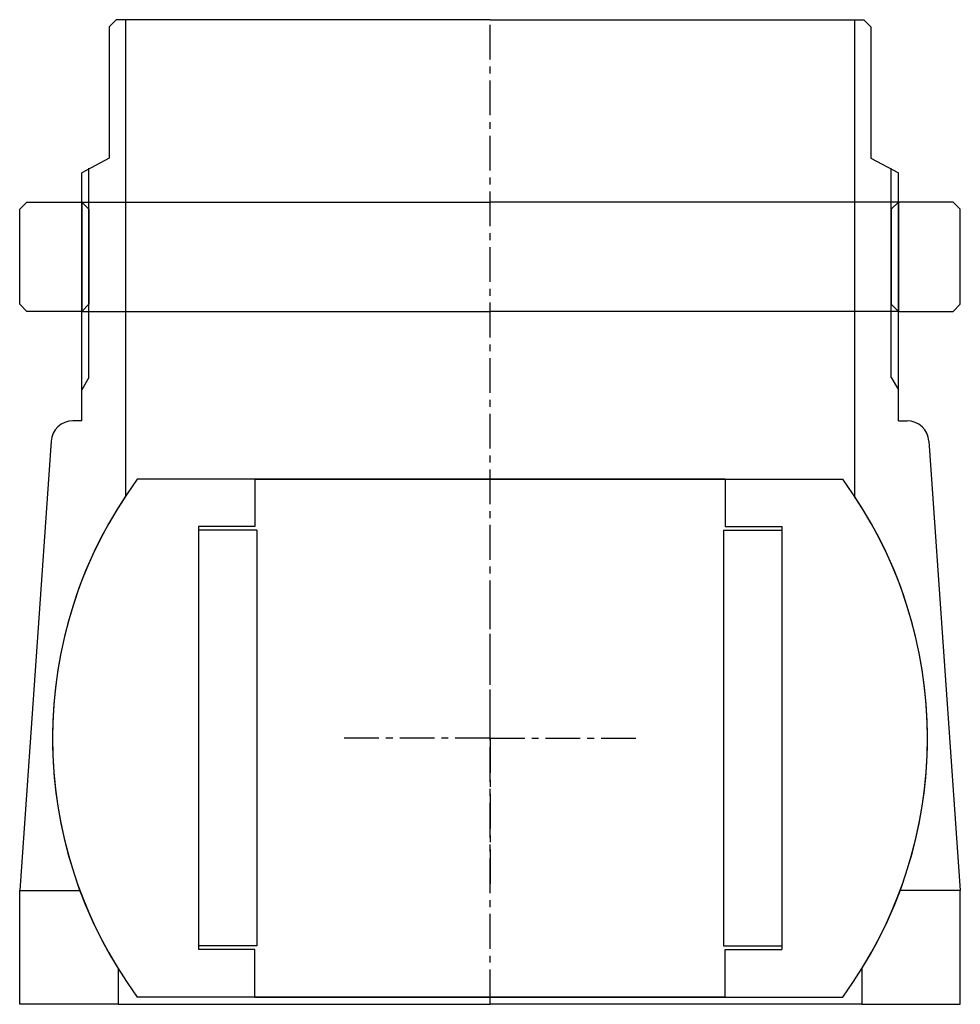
# Model space of a CAD drawing. Header units: millimetres. Extents: x -64 to 64, y 0 to 135.
import ezdxf

# ---------------------------------------------------------------- set-up
doc = ezdxf.new("R2010")
doc.units = ezdxf.units.MM
doc.header["$LTSCALE"] = 0.15
doc.header["$MEASUREMENT"] = 0
doc.linetypes.add('CENTER', pattern=[50.8, 31.75, -6.35, 6.35, -6.35])
doc.layers.get('0').update_dxf_attribs({"linetype": 'CONTINUOUS'})
doc.layers.add('CENTER', color=1, linetype='CENTER')

# ---------------------------------------------------------------- blocks, each defined once
blk = doc.blocks.new('5BT-128-120-nut')
for p, q in [((-63.5, 15), (-64.5, 14)), ((-63.5, 15), (-56, 15)), ((-56, 15), (0, 15)), ((-56, 15), (-56, 0)), ((-56, 15), (-55, 14)), ((56, 15), (0, 15)), ((56, 15), (55, 14)), ((63.5, 15), (56, 15)), ((56, 15), (56, 0)), ((63.5, 15), (64.5, 14)), ((-64.5, 1), (-64.5, 14)), ((-55, 14), (-55, 1)), ((55, 14), (55, 1)), ((64.5, 1), (64.5, 14)), ((-63.5, 0), (-64.5, 1)), ((-56, 0), (-63.5, 0)), ((-55, 1), (-56, 0)), ((-56, 0), (0, 0)), ((56, 0), (0, 0)), ((55, 1), (56, 0)), ((56, 0), (63.5, 0)), ((63.5, 0), (64.5, 1))]:
    blk.add_line(p, q)
blk = doc.blocks.new('5BT-128-120-house')
for p, q in [((-51.25, 98.5), (-52.25, 97.5)), ((-52.25, 97.5), (-52.25, 79.5)), ((-50, 98.5), (-51.25, 98.5)), ((-50, 98.5), (-50, 33.17)), ((0, 98.5), (-50, 98.5)), ((0, 98.5), (50, 98.5)), ((50, 98.5), (50, 33.17)), ((50, 98.5), (51.25, 98.5)), ((51.25, 98.5), (52.25, 97.5)), ((52.25, 97.5), (52.25, 79.5)), ((-52.25, 79.5), (-56, 77.5)), ((52.25, 79.5), (56, 77.5)), ((-56, 43.5), (-56, 77.5)), ((-55, 49.43), (-55, 78.12)), ((55, 49.43), (55, 78.12)), ((56, 43.5), (56, 77.5)), ((-55, 49.43), (-56, 47.74)), ((55, 49.43), (56, 47.74)), ((-56, 43.5), (-57.2, 43.5)), ((56, 43.5), (57.2, 43.5)), ((-60.19, 40.69), (-64.5, -20.9)), ((60.19, 40.69), (64.5, -20.9)), ((-64.5, -36.5), (-64.5, -20.9)), ((-64.5, -20.9), (-56.28, -20.9)), ((64.5, -20.9), (56.28, -20.9)), ((64.5, -36.5), (64.5, -20.9)), ((-51, -31.61), (-51, -36.5)), ((51, -31.61), (51, -36.5)), ((-51, -36.5), (-64.5, -36.5)), ((-51, -36.5), (0, -36.5)), ((51, -36.5), (0, -36.5)), ((51, -36.5), (64.5, -36.5))]:
    blk.add_line(p, q)
for centre, radius, start, end in [((-57.2, 40.5), 3, 89.9974, 176.3089), ((57.2, 40.5), 3, 3.6915, 90), ((0, 0), 60, 146.4427, 211.7883), ((0, 0), 60, 328.2117, 33.5573)]:
    blk.add_arc(centre, radius, start, end)
at = {"layer": 'CENTER'}
blk.add_line((0, -36.5), (0, 98.5), dxfattribs=at)
blk = doc.blocks.new('Ball-120-64')
for p, q in [((0, 35.5), (-48.37, 35.5)), ((-32.25, 35.5), (0, 35.5)), ((-32.25, 35.5), (-32.25, 29)), ((0, 35.5), (48.37, 35.5)), ((32.25, 35.5), (0, 35.5)), ((32.25, 35.5), (32.25, 29)), ((-40, 29), (-40, -29)), ((-32.25, 29), (-40, 29)), ((-32, 28.5), (-40, 28.5)), ((-32, 28.5), (-32, -28.5)), ((32, 28.5), (32, -28.5)), ((32, 28.5), (40, 28.5)), ((32.25, 29), (40, 29)), ((40, 29), (40, -29)), ((-32, -28.5), (-40, -28.5)), ((-32.25, -29), (-40, -29)), ((-32.25, -35.5), (-32.25, -29)), ((32, -28.5), (40, -28.5)), ((32.25, -29), (40, -29)), ((32.25, -35.5), (32.25, -29)), ((0, -35.5), (-48.37, -35.5)), ((-32.25, -35.5), (0, -35.5)), ((0, -35.5), (-32.25, -35.5)), ((0, -35.5), (48.37, -35.5)), ((0, -35.5), (32.25, -35.5)), ((32.25, -35.5), (0, -35.5))]:
    blk.add_line(p, q)
for start, end in [(143.7246, 216.2754), (323.7246, 36.2754)]:
    blk.add_arc((0, 0), 60, start, end)
at = {"layer": 'CENTER'}
for q in [(0, 20), (0, -20), (-20, 0), (20, 0)]:
    blk.add_line((0, 0), q, dxfattribs=at)

msp = doc.modelspace()

# ---------------------------------------------------------------- block references
for name, p in [('5BT-128-120-house', (0, 36.5)), ('5BT-128-120-nut', (0, 95)), ('Ball-120-64', (0, 36.5))]:
    msp.add_blockref(name, p)

doc.saveas('drawing.dxf')
